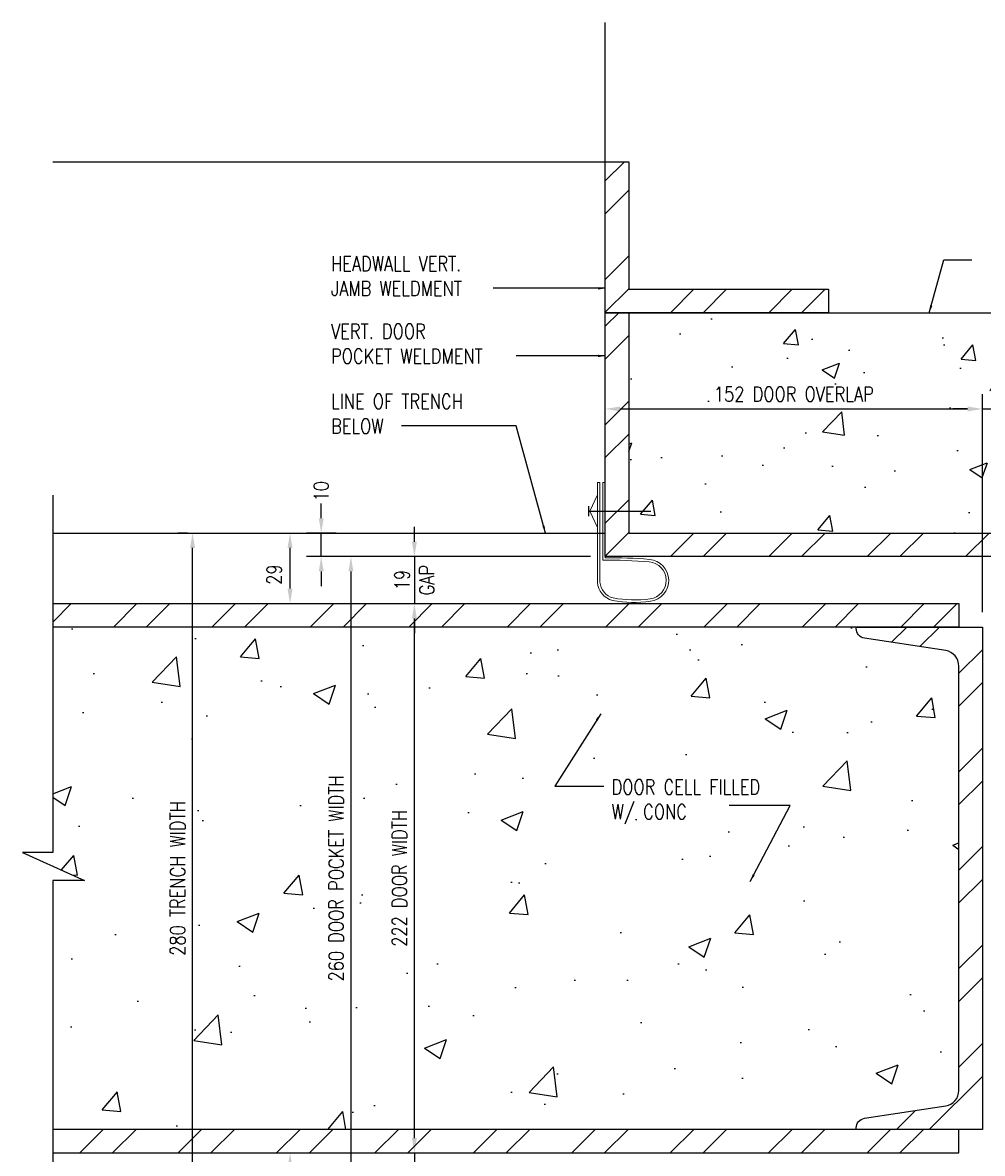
# Model space of a CAD drawing. Header units: millimetres. Extents: x -378 to 2927, y -2262 to 346.
# Tile 9 of 14: x 1743 to 2130, y -1864 to -1408. Entities that reach past the tile are written whole.
import ezdxf

# ---------------------------------------------------------------- set-up
doc = ezdxf.new("R2010")
doc.units = ezdxf.units.MM
for name, color, linetype in [('S-ANNO-TEXT', 2, 'Continuous'), ('S-DETL-CONC', 4, 'Continuous'), ('S-DETL-STLS', 3, 'Continuous'), ('S-SDEL-DIMS', 3, 'Continuous'), ('S-SDEL-LW10', 8, 'Continuous'), ('S-SDEL-LW60', 200, 'Continuous'), ('S-SECT-CONC', 4, 'Continuous'), ('S-SECT-PATT', 1, 'Continuous'), ('S-SECT-STLS', 3, 'Continuous')]:
    doc.layers.add(name, color=color, linetype=linetype)
doc.layers.add('S-SDEL-LW18', color=190, linetype='Continuous', lineweight=18)
doc.styles.add('ROMANS', font='ROMANS.shx', dxfattribs={"width": 0.8})
doc.styles.add('Text', font='romans.shx', dxfattribs={"width": 0.8, "height": 3})
doc.dimstyles.new('NFL_1', dxfattribs={"dimscale": 0, "dimtxt": 3, "dimasz": 3, "dimexe": 3, "dimexo": 3, "dimgap": 1.5, "dimtad": 1, "dimdec": 0, "dimzin": 3, "dimdsep": 46, "dimtxsty": 'Text', "dimcen": 3, "dimdle": 3, "dimclrd": 1, "dimclre": 1, "dimclrt": 2, "dimadec": 0, "dimazin": 0, "dimtfac": 0.75, "dimtdec": 0, "dimtmove": 2, "dimatfit": 3, "dimfxl": 0.125, "dimtfillclr": 1, "dimfrac": 2, "dimtolj": 1, "dimtzin": 0, "dimarcsym": 1})
doc.dimstyles.get("Standard").update_dxf_attribs({"dimtxt": 0.125, "dimasz": 0.125, "dimexe": 0.18, "dimexo": 0.0625, "dimgap": 0.125, "dimtad": 0, "dimtih": 1, "dimtoh": 1, "dimdec": 4, "dimzin": 0, "dimdsep": 46, "dimtxsty": 'Text', "dimcen": 0.125, "dimclrt": 2, "dimadec": 0, "dimazin": 0, "dimtfac": 1, "dimtdec": 4, "dimtofl": 0, "dimtmove": 0, "dimatfit": 3, "dimfxl": 0.18, "dimtolj": 1, "dimtzin": 0, "dimarcsym": 0})
pattern_1 = [(45, (-24206.818, -4568.566), (-19.887378, 19.887378), []), (45, (-24193.56, -4568.566), (-19.887378, 19.887378), [])]

# ---------------------------------------------------------------- blocks, each defined once
blk = doc.blocks.new('*U53')
at = {"color": 0, "linetype": 'ByBlock'}
blk.add_lwpolyline([(2.008, 0), (0, 0), (0, -7.992), (2.008, -7.992), (2.008, -7.968, 0.366443), (1.877, -7.814), (0.584, -7.618, -0.366443), (0.374, -7.37), (0.374, -0.623, -0.366443), (0.584, -0.374), (1.877, -0.178, 0.366443), (2.008, -0.024)], format="xyb", close=True, dxfattribs=at)
blk = doc.blocks.new('*D104')
at = {"layer": 'Defpoints', "color": 0, "transparency": 16777216}
for p in [(1978.07, -1623.37), (1900.91, -1642.33), (1900.91, -1642.33)]:
    blk.add_point(p, dxfattribs=at)
at = {"layer": 'S-SDEL-DIMS', "color": 1, "lineweight": -2, "transparency": 16777216}
for p, q in [((1900.91, -1617.37), (1900.91, -1611.37)), ((1972.07, -1623.37), (1894.91, -1623.37)), ((1900.91, -1623.37), (1900.91, -1642.33)), ((1900.91, -1648.33), (1900.91, -1654.33))]:
    blk.add_line(p, q, dxfattribs=at)
at = {"layer": 'S-SDEL-DIMS', "color": 1, "transparency": 16777216}
for points in [[(1899.91, -1617.37), (1901.91, -1617.37), (1900.91, -1623.37)], [(1899.91, -1648.33), (1901.91, -1648.33), (1900.91, -1642.33)]]:
    blk.add_solid(points, dxfattribs=at)
at = {"layer": 'S-SDEL-DIMS', "color": 2, "transparency": 16777216, "insert": (1900.91, -1632.85), "char_height": 6, "attachment_point": 5, "rotation": 90, "style": 'Text'}
blk.add_mtext('\\A1;19\\PGAP', dxfattribs=at)
blk = doc.blocks.new('*D65')
at = {"layer": 'Defpoints', "color": 0, "transparency": 16777216}
for p in [(2130.47, -1563.72), (1978.07, -1574.12), (2130.47, -1651.83)]:
    blk.add_point(p, dxfattribs=at)
at = {"layer": 'S-SDEL-DIMS', "color": 1, "lineweight": -2, "transparency": 16777216}
for p, q in [((1978.07, -1568.12), (1978.07, -1557.72)), ((2130.47, -1645.83), (2130.47, -1557.72)), ((1984.07, -1563.72), (2124.47, -1563.72))]:
    blk.add_line(p, q, dxfattribs=at)
at = {"layer": 'S-SDEL-DIMS', "color": 1, "transparency": 16777216}
for points in [[(1984.07, -1562.72), (1984.07, -1564.72), (1978.07, -1563.72)], [(2124.47, -1562.72), (2124.47, -1564.72), (2130.47, -1563.72)]]:
    blk.add_solid(points, dxfattribs=at)
at = {"layer": 'S-SDEL-DIMS', "color": 2, "transparency": 16777216, "insert": (2054.27, -1557.72), "char_height": 6, "attachment_point": 5, "style": 'Text'}
blk.add_mtext('\\A1;152 DOOR OVERLAP', dxfattribs=at)
blk = doc.blocks.new('*D66')
at = {"layer": 'Defpoints', "color": 0, "transparency": 16777216}
for p in [(2143.07, -1563.72), (2143.07, -1635.86), (2130.47, -1651.83)]:
    blk.add_point(p, dxfattribs=at)
at = {"layer": 'S-SDEL-DIMS', "color": 1, "lineweight": -2, "transparency": 16777216}
for p, q in [((2130.47, -1645.83), (2130.47, -1557.72)), ((2143.07, -1629.86), (2143.07, -1557.72)), ((2124.47, -1563.72), (2118.47, -1563.72)), ((2130.47, -1563.72), (2143.07, -1563.72)), ((2149.07, -1563.72), (2155.07, -1563.72))]:
    blk.add_line(p, q, dxfattribs=at)
at = {"layer": 'S-SDEL-DIMS', "color": 1, "transparency": 16777216}
for points in [[(2124.47, -1562.72), (2124.47, -1564.72), (2130.47, -1563.72)], [(2149.07, -1562.72), (2149.07, -1564.72), (2143.07, -1563.72)]]:
    blk.add_solid(points, dxfattribs=at)
at = {"layer": 'S-SDEL-DIMS', "color": 2, "transparency": 16777216, "insert": (2136.36, -1558.08), "char_height": 6, "attachment_point": 5, "style": 'Text'}
blk.add_mtext('\\A1;13', dxfattribs=at)
blk = doc.blocks.new('*D72')
at = {"layer": 'Defpoints', "color": 0, "transparency": 16777216}
for p in [(1863.26, -1613.87), (1875.27, -1613.87), (1978.07, -1623.37)]:
    blk.add_point(p, dxfattribs=at)
at = {"layer": 'S-SDEL-DIMS', "color": 1, "lineweight": -2, "transparency": 16777216}
for p, q in [((1863.26, -1607.87), (1863.26, -1601.87)), ((1869.27, -1613.87), (1857.26, -1613.87)), ((1863.26, -1623.37), (1863.26, -1613.87)), ((1972.07, -1623.37), (1857.26, -1623.37)), ((1863.26, -1629.37), (1863.26, -1635.37))]:
    blk.add_line(p, q, dxfattribs=at)
at = {"layer": 'S-SDEL-DIMS', "color": 1, "transparency": 16777216}
for points in [[(1862.26, -1607.87), (1864.26, -1607.87), (1863.26, -1613.87)], [(1862.26, -1629.37), (1864.26, -1629.37), (1863.26, -1623.37)]]:
    blk.add_solid(points, dxfattribs=at)
at = {"layer": 'S-SDEL-DIMS', "color": 2, "transparency": 16777216, "insert": (1863.26, -1596.96), "char_height": 6, "attachment_point": 5, "rotation": 90, "style": 'Text'}
blk.add_mtext('\\A1;10', dxfattribs=at)
blk = doc.blocks.new('*D73')
at = {"layer": 'Defpoints', "color": 0, "transparency": 16777216}
for p in [(1978.07, -1623.37), (1875.27, -1883.37), (1978.07, -1883.37)]:
    blk.add_point(p, dxfattribs=at)
at = {"layer": 'S-SDEL-DIMS', "color": 1, "lineweight": -2, "transparency": 16777216}
for p, q in [((1972.07, -1623.37), (1869.27, -1623.37)), ((1875.27, -1629.37), (1875.27, -1877.37)), ((1972.07, -1883.37), (1869.27, -1883.37))]:
    blk.add_line(p, q, dxfattribs=at)
at = {"layer": 'S-SDEL-DIMS', "color": 1, "transparency": 16777216}
for points in [[(1874.27, -1629.37), (1876.27, -1629.37), (1875.27, -1623.37)], [(1874.27, -1877.37), (1876.27, -1877.37), (1875.27, -1883.37)]]:
    blk.add_solid(points, dxfattribs=at)
at = {"layer": 'S-SDEL-DIMS', "color": 2, "transparency": 16777216, "insert": (1869.27, -1753.37), "char_height": 6, "attachment_point": 5, "rotation": 90, "style": 'Text'}
blk.add_mtext('\\A1;260 DOOR POCKET WIDTH', dxfattribs=at)
blk = doc.blocks.new('*D74')
at = {"layer": 'Defpoints', "color": 0, "transparency": 16777216}
for p in [(1850.65, -1613.87), (1850.65, -1613.87), (1849.5, -1642.33)]:
    blk.add_point(p, dxfattribs=at)
at = {"layer": 'S-SDEL-DIMS', "color": 1, "lineweight": -2, "transparency": 16777216}
for p, q in [((1850.65, -1636.33), (1850.65, -1619.87)), ((1855.5, -1642.33), (1856.65, -1642.33))]:
    blk.add_line(p, q, dxfattribs=at)
at = {"layer": 'S-SDEL-DIMS', "color": 1, "transparency": 16777216}
for points in [[(1849.65, -1619.87), (1851.65, -1619.87), (1850.65, -1613.87)], [(1849.65, -1636.33), (1851.65, -1636.33), (1850.65, -1642.33)]]:
    blk.add_solid(points, dxfattribs=at)
at = {"layer": 'S-SDEL-DIMS', "color": 2, "transparency": 16777216, "insert": (1844.26, -1630.65), "char_height": 6, "attachment_point": 5, "rotation": 90, "style": 'Text'}
blk.add_mtext('\\A1;29', dxfattribs=at)
blk = doc.blocks.new('*D75')
at = {"layer": 'Defpoints', "color": 0, "transparency": 16777216}
for p in [(1900.91, -1864.33), (1900.91, -1883.29), (1900.91, -1883.29)]:
    blk.add_point(p, dxfattribs=at)
at = {"layer": 'S-SDEL-DIMS', "color": 1, "lineweight": -2, "transparency": 16777216}
for p, q in [((1900.91, -1858.33), (1900.91, -1852.33)), ((1900.91, -1864.33), (1900.91, -1883.29)), ((1900.91, -1889.29), (1900.91, -1895.29))]:
    blk.add_line(p, q, dxfattribs=at)
at = {"layer": 'S-SDEL-DIMS', "color": 1, "transparency": 16777216}
for points in [[(1899.91, -1858.33), (1901.91, -1858.33), (1900.91, -1864.33)], [(1899.91, -1889.29), (1901.91, -1889.29), (1900.91, -1883.29)]]:
    blk.add_solid(points, dxfattribs=at)
at = {"layer": 'S-SDEL-DIMS', "color": 2, "transparency": 16777216, "insert": (1900.91, -1873.81), "char_height": 6, "attachment_point": 5, "rotation": 90, "style": 'Text'}
blk.add_mtext('\\A1;19\\PGAP', dxfattribs=at)
blk = doc.blocks.new('*D77')
at = {"layer": 'Defpoints', "color": 0, "transparency": 16777216}
for p in [(1900.91, -1642.33), (1900.91, -1642.33), (1900.91, -1864.33)]:
    blk.add_point(p, dxfattribs=at)
at = {"layer": 'S-SDEL-DIMS', "color": 1, "lineweight": -2, "transparency": 16777216}
blk.add_line((1900.91, -1858.33), (1900.91, -1648.33), dxfattribs=at)
at = {"layer": 'S-SDEL-DIMS', "color": 1, "transparency": 16777216}
for points in [[(1899.91, -1648.33), (1901.91, -1648.33), (1900.91, -1642.33)], [(1899.91, -1858.33), (1901.91, -1858.33), (1900.91, -1864.33)]]:
    blk.add_solid(points, dxfattribs=at)
at = {"layer": 'S-SDEL-DIMS', "color": 2, "transparency": 16777216, "insert": (1894.91, -1753.33), "char_height": 6, "attachment_point": 5, "rotation": 90, "style": 'Text'}
blk.add_mtext('\\A1;222 DOOR WIDTH', dxfattribs=at)
blk = doc.blocks.new('*D78')
at = {"layer": 'Defpoints', "color": 0, "transparency": 16777216}
for p in [(1849.5, -1864.33), (1850.65, -1892.87), (1850.65, -1892.87)]:
    blk.add_point(p, dxfattribs=at)
at = {"layer": 'S-SDEL-DIMS', "color": 1, "lineweight": -2, "transparency": 16777216}
for p, q in [((1855.5, -1864.33), (1856.65, -1864.33)), ((1850.65, -1870.33), (1850.65, -1886.87))]:
    blk.add_line(p, q, dxfattribs=at)
at = {"layer": 'S-SDEL-DIMS', "color": 1, "transparency": 16777216}
for points in [[(1849.65, -1870.33), (1851.65, -1870.33), (1850.65, -1864.33)], [(1849.65, -1886.87), (1851.65, -1886.87), (1850.65, -1892.87)]]:
    blk.add_solid(points, dxfattribs=at)
at = {"layer": 'S-SDEL-DIMS', "color": 2, "transparency": 16777216, "insert": (1843.95, -1878.86), "char_height": 6, "attachment_point": 5, "rotation": 90, "style": 'Text'}
blk.add_mtext('\\A1;29', dxfattribs=at)
blk = doc.blocks.new('*D79')
at = {"layer": 'Defpoints', "color": 0, "transparency": 16777216}
for p in [(1811.25, -1613.87), (1815.18, -1613.87), (1815.18, -1892.87)]:
    blk.add_point(p, dxfattribs=at)
at = {"layer": 'S-SDEL-DIMS', "color": 1, "lineweight": -2, "transparency": 16777216}
for p, q in [((1809.18, -1613.87), (1805.25, -1613.87)), ((1811.25, -1886.87), (1811.25, -1619.87)), ((1809.18, -1892.87), (1805.25, -1892.87))]:
    blk.add_line(p, q, dxfattribs=at)
at = {"layer": 'S-SDEL-DIMS', "color": 1, "transparency": 16777216}
for points in [[(1810.25, -1619.87), (1812.25, -1619.87), (1811.25, -1613.87)], [(1810.25, -1886.87), (1812.25, -1886.87), (1811.25, -1892.87)]]:
    blk.add_solid(points, dxfattribs=at)
at = {"layer": 'S-SDEL-DIMS', "color": 2, "transparency": 16777216, "insert": (1805.25, -1753.37), "char_height": 6, "attachment_point": 5, "rotation": 90, "style": 'Text'}
blk.add_mtext('\\A1;280 TRENCH WIDTH', dxfattribs=at)

msp = doc.modelspace()

# ---------------------------------------------------------------- hatches: boundary and pattern name
at = {"layer": 'S-SECT-PATT'}
h = msp.add_hatch(dxfattribs=at)
h.set_pattern_fill('ANSI32', color=256, scale=75)
h.set_pattern_definition([(45, (-24393.452, -4535.124), (-19.887378, 19.887378), []), (45, (-24380.193, -4535.124), (-19.887378, 19.887378), [])])
h.paths.add_polyline_path([(1987.58, -1463.87), (1978.07, -1463.87), (1978.07, -1524.87), (2068.32, -1524.87), (2068.32, -1515.37), (1987.58, -1515.37)])
h = msp.add_hatch(dxfattribs=at)
h.set_pattern_fill('ANSI32', color=256, scale=75)
h.set_pattern_definition([(45, (-24393.452, -4633.625), (-19.887378, 19.887378), []), (45, (-24380.193, -4633.625), (-19.887378, 19.887378), [])])
h.paths.add_polyline_path([(1987.58, -1524.87), (1978.07, -1524.87), (1978.07, -1623.37), (2149.07, -1623.37), (2149.07, -1613.87), (1987.58, -1613.87)])
h = msp.add_hatch(dxfattribs=at)
h.set_pattern_fill('AR-CONC', color=256, scale=10)
h.set_pattern_definition([(50, (-24206.82, -4568.566), (71.72602, -6.27521), [7.5, -82.5]), (355, (-24206.82, -4568.566), (-13.87513, 75.21921), [6, -66]), (100.45144, (-24200.84, -4569.09), (57.85088, 68.944), [6.37402, -70.11421]), (46.1842, (-24206.82, -4548.57), (106.72413, -16.55193), [11.25, -123.75]), (96.63564, (-24197.92, -4549.95), (93.4662, 97.41186), [9.56103, -105.17138]), (351.18416, (-24206.82, -4548.57), (93.4662, 97.41186), [9, -99]), (21, (-24196.82, -4553.566), (59.6907, -40.26189), [7.5, -82.5]), (326, (-24196.82, -4553.566), (24.33153, 72.515), [6, -66]), (71.45144, (-24191.84, -4556.92), (84.02224, 32.25312), [6.37402, -70.11421]), (37.5, (-24206.818, -4568.566), (1.215986, 33.289385), [0, -65.2, 0, -67, 0, -66.25]), (7.5, (-24206.818, -4568.566), (26.306954, 39.44117), [0, -38.2, 0, -63.7, 0, -25.25]), (327.5, (-24229.118, -4568.566), (53.382244, -2.255487), [0, -25, 0, -78, 0, -103.5]), (317.5, (-24239.12, -4568.566), (58.31862, 10.0105), [0, -32.5, 0, -51.8, 0, -73.5])])
edge = h.paths.add_edge_path()
edge.add_line((2198.19, -1524.87), (1987.58, -1524.87))
edge.add_line((1987.58, -1524.87), (1987.58, -1613.87))
edge.add_line((1987.58, -1613.87), (2149.07, -1613.87))
edge.add_line((2149.07, -1613.87), (2149.07, -1618.62))
edge.add_arc((2158.5, -1616.94), 9.58, 190.1092, 259.8908)
edge.add_line((2156.82, -1626.37), (2378.77, -1626.37))
edge.add_line((2378.77, -1626.37), (2198.19, -1524.87))
h = msp.add_hatch(dxfattribs=at)
h.set_pattern_fill('ANSI32', color=256, scale=75)
h.set_pattern_definition(pattern_1)
h.paths.add_polyline_path([(2120.97, -1642.33), (1978.07, -1642.33), (1978.07, -1651.83), (2079.47, -1651.83), (2079.47, -1651.83), (2120.97, -1651.83)])
h.paths.add_polyline_path([(1978.07, -1642.33), (1754.73, -1642.33), (1754.73, -1651.83), (1978.07, -1651.83)])
at = {"layer": 'S-SECT-PATT', "ltscale": 10}
h = msp.add_hatch(dxfattribs=at)
h.set_pattern_fill('AR-CONC', color=256, scale=0.5)
h.paths.add_polyline_path([(2120.97, -1667.64, 0.375189), (2115.44, -1661.3), (2082.91, -1656.37, -0.375189), (2079.47, -1652.44), (2079.47, -1651.83), (1754.73, -1651.83), (1754.73, -1742.88), (1742.57, -1742.88), (1767.62, -1754.17), (1754.73, -1754.17), (1754.73, -1854.83), (2079.47, -1854.83), (2079.47, -1854.22, -0.366443), (2082.79, -1850.31), (2115.63, -1845.33, 0.366443), (2120.97, -1839.02)])
h.paths.add_polyline_path([(1873.77, -1802.07), (1873.77, -1704.67), (1864.77, -1704.67), (1864.77, -1802.07)], flags=24)
h.paths.add_polyline_path([(1899.41, -1785.92), (1899.41, -1720.75), (1890.41, -1720.75), (1890.41, -1785.92)], flags=24)
h.paths.add_polyline_path([(1809.75, -1789.96), (1809.75, -1716.79), (1800.75, -1716.79), (1800.75, -1789.96)], flags=24)
h.paths.add_polyline_path([(1979.1, -1732.39), (2049.52, -1732.39), (2049.52, -1710.82), (1979.1, -1710.82)], flags=24)
at = {"layer": 'S-SECT-PATT'}
h = msp.add_hatch(dxfattribs=at)
h.set_pattern_fill('ANSI32', color=256, scale=75)
h.set_pattern_definition([(45, (-24204.418, -4568.566), (-19.887378, 19.887378), []), (45, (-24191.16, -4568.566), (-19.887378, 19.887378), [])])
h.paths.add_polyline_path([(2130.47, -1651.83), (2079.52, -1651.83, 0.419789), (2082.91, -1656.37), (2115.44, -1661.3, -0.375189), (2120.97, -1667.64), (2120.97, -1839.02, -0.366443), (2115.63, -1845.33), (2082.79, -1850.31, 0.410773), (2079.52, -1854.83), (2130.47, -1854.83)])
h = msp.add_hatch(dxfattribs=at)
h.set_pattern_fill('ANSI32', color=256, scale=75)
h.set_pattern_definition(pattern_1)
h.paths.add_polyline_path([(2120.97, -1854.83), (2079.47, -1854.83), (1978.07, -1854.83), (1978.07, -1864.33), (2120.97, -1864.33)])
h.paths.add_polyline_path([(1978.07, -1854.83), (1754.73, -1854.83), (1754.73, -1864.33), (1978.07, -1864.33)])

# ---------------------------------------------------------------- linework, layer by layer
at = {"layer": 'S-DETL-CONC'}
for p, q in [((1978.07, -1623.37), (1978.07, -1407.64)), ((1978.07, -1524.87), (2198.19, -1524.87))]:
    msp.add_line(p, q, dxfattribs=at)
at = {"layer": 'S-DETL-STLS'}
for points in [[(1978.07, -1463.87), (1987.58, -1463.87), (1987.58, -1515.37), (2068.32, -1515.37), (2068.32, -1524.87), (1978.07, -1524.87)], [(1978.07, -1524.87), (1987.58, -1524.87), (1987.58, -1613.87), (2149.07, -1613.87), (2149.07, -1623.37), (1978.07, -1623.37)]]:
    msp.add_lwpolyline(points, close=True, dxfattribs=at)
for points in [[(1754.73, -1642.33), (2120.97, -1642.33), (2120.97, -1651.83), (1754.73, -1651.83)], [(1754.73, -1864.33), (2120.97, -1864.33), (2120.97, -1854.83), (1754.73, -1854.83)]]:
    msp.add_lwpolyline(points, dxfattribs=at)
at = {"layer": 'S-SDEL-LW10'}
for p, q in [((1754.73, -1463.87), (1978.07, -1463.87)), ((1754.73, -1613.87), (1978.07, -1613.87))]:
    msp.add_line(p, q, dxfattribs=at)
at = {"layer": 'S-SDEL-LW18'}
for q in [(1974.92, -1598.41), (1974.92, -1611.59)]:
    msp.add_line((1971.81, -1605), q, dxfattribs=at)
msp.add_lwpolyline([(1974.92, -1593.49), (1974.92, -1633.73, 0.326564), (1981.03, -1641.07, 0.079267), (1996.29, -1641.43, 0.894734), (1995.93, -1624.51, 0.022893), (1978.07, -1623.81), (1978.07, -1593.49), (1977.07, -1593.49), (1977.07, -1624.82, -0.024187), (1995.84, -1625.5, -0.894645), (1996.15, -1640.44, -0.079103), (1981.25, -1640.09, -0.324185), (1975.92, -1633.7), (1975.92, -1593.49)], format="xyb", close=True, dxfattribs=at)
at = {"layer": 'S-SDEL-LW60'}
for p, q in [((1971.31, -1603), (1971.31, -1607)), ((1971.31, -1605), (1996.42, -1605))]:
    msp.add_line(p, q, dxfattribs=at)
at = {"layer": 'S-SECT-CONC'}
msp.add_lwpolyline([(1754.73, -1598.55), (1754.73, -1742.88), (1742.57, -1742.88), (1767.62, -1754.17), (1754.73, -1754.17), (1754.73, -1911.83)], dxfattribs=at)

# ---------------------------------------------------------------- block references
at = {"layer": 'S-SECT-STLS', "xscale": -25.4, "yscale": 25.4, "zscale": 25.4}
msp.add_blockref('*U53', (2130.47, -1651.83), dxfattribs=at)

# ---------------------------------------------------------------- texts
at = {"layer": 'S-ANNO-TEXT', "char_height": 6, "attachment_point": 7, "style": 'ROMANS'}
for s, insert in [('\\A1;HEADWALL VERT. \\PJAMB WELDMENT', (1867.23, -1518.06)), ('\\A1;VERT. DOOR\\PPOCKET WELDMENT', (1867.23, -1545.38)), ('\\A1;LINE OF TRENCH\\PBELOW', (1867.23, -1573.66)), ('\\A1;DOOR CELL FILLED\\PW/ CONC', (1980.6, -1731.46))]:
    msp.add_mtext(s, dxfattribs=dict(at, insert=insert))

# ---------------------------------------------------------------- dimensions: what is measured, and where the dimension line sits
at = {"layer": 'S-SDEL-DIMS'}
dim = msp.add_linear_dim(base=(2130.47, -1563.72), p1=(1978.07, -1574.12), p2=(2130.47, -1651.83), text='<> DOOR OVERLAP', dimstyle='NFL_1', dxfattribs=at)
dim.commit()
dim.dimension.update_dxf_attribs({"geometry": '*D65', "text_midpoint": (2054.27, -1557.72)})
dim = msp.add_linear_dim(base=(2143.07, -1563.72), p1=(2130.47, -1651.83), p2=(2143.07, -1635.86), dimstyle='NFL_1', dxfattribs=at)
dim.commit()
dim.dimension.update_dxf_attribs({"geometry": '*D66', "text_midpoint": (2136.36, -1558.08), "dimtype": 160})
for base, p1, p2, angle, picture, middle in [((1863.2577, -1613.8732), (1978.0735, -1623.3748), (1875.2748, -1613.8732), 90, '*D72', (1863.2577, -1596.9551)), ((1850.65, -1892.87), (1849.5, -1864.33), (1850.65, -1892.87), 270, '*D78', (1843.95, -1878.86))]:
    dim = msp.add_linear_dim(base=base, p1=p1, p2=p2, angle=angle, dimstyle='NFL_1', dxfattribs=at)
    dim.commit()
    dim.dimension.update_dxf_attribs({"geometry": picture, "text_midpoint": middle, "dimtype": 160})
for base, p1, p2, text, picture, middle in [((1900.91, -1642.33), (1978.07, -1623.37), (1900.91, -1642.33), '<>\\PGAP', '*D104', (1900.91, -1632.85)), ((1850.65, -1613.87), (1849.5, -1642.33), (1850.65, -1613.87), '29', '*D74', (1844.26, -1630.65)), ((1900.91, -1883.29), (1900.91, -1864.33), (1900.91, -1883.29), '<>\\PGAP', '*D75', (1900.91, -1873.81))]:
    dim = msp.add_linear_dim(base=base, p1=p1, p2=p2, angle=90, text=text, dimstyle='NFL_1', dxfattribs=at)
    dim.commit()
    dim.dimension.update_dxf_attribs({"geometry": picture, "text_midpoint": middle, "dimtype": 160})
for base, p1, p2, text, picture, middle in [((1811.25, -1613.87), (1815.18, -1892.87), (1815.18, -1613.87), '280 TRENCH WIDTH', '*D79', (1805.25, -1753.37)), ((1875.27, -1883.37), (1978.07, -1623.37), (1978.07, -1883.37), '<> DOOR POCKET WIDTH', '*D73', (1869.27, -1753.37)), ((1900.91, -1642.33), (1900.91, -1864.33), (1900.91, -1642.33), '<> DOOR WIDTH', '*D77', (1894.91, -1753.33))]:
    dim = msp.add_linear_dim(base=base, p1=p1, p2=p2, angle=90, text=text, dimstyle='NFL_1', dxfattribs=at)
    dim.commit()
    dim.dimension.update_dxf_attribs({"geometry": picture, "text_midpoint": middle})

# ---------------------------------------------------------------- leaders
at = {"layer": 'S-ANNO-TEXT'}
for points in [[(2108.99, -1524.87), (2114.9, -1503.48), (2126.21, -1503.48)], [(1978.07, -1514.99), (1942, -1514.99), (1932.81, -1514.99)], [(1978.07, -1542.3), (1942, -1542.3), (1942.09, -1542.3)], [(1953.88, -1613.87), (1942, -1570.58), (1895.67, -1570.58)], [(1976.24, -1686.88), (1957.63, -1716.06), (1977.53, -1716.06)]]:
    msp.add_leader(points, dimstyle='Standard', override={"dimscale": 0, "dimasz": 3, "dimgap": 1.58, "dimtad": 0}, dxfattribs=at)
at = {"layer": 'S-ANNO-TEXT', "annotation_type": 0, "has_hookline": 1, "hookline_direction": 1, "text_width": 67.43}
msp.add_leader([(2036.67, -1754.59), (2052.75, -1723.96), (2028.12, -1723.96)], dimstyle='Standard', override={"dimscale": 0, "dimasz": 3, "dimgap": 1.58, "dimtad": 0}, dxfattribs=at)

doc.saveas('drawing.dxf')
